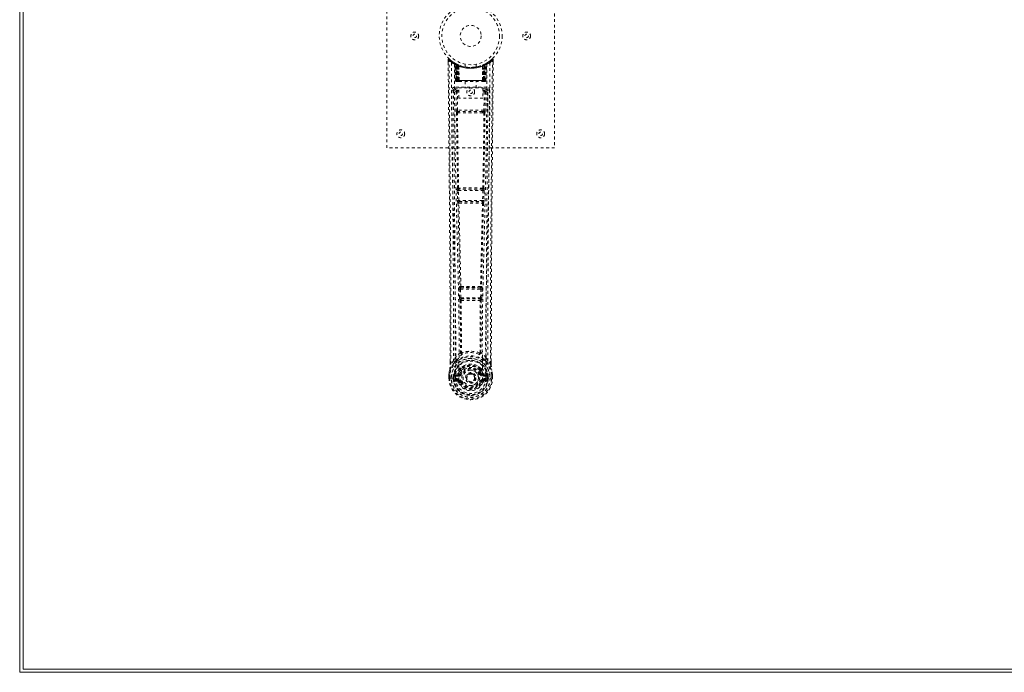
# Model space of a CAD drawing. Header units: inches. Extents: x 28 to 172, y 61 to 120.
# Tile 1 of 8: x 28 to 64, y 61 to 84. Entities that reach past the tile are written whole.
import ezdxf

# ---------------------------------------------------------------- set-up
doc = ezdxf.new("R2010")
doc.units = ezdxf.units.IN
doc.header["$MEASUREMENT"] = 0
doc.linetypes.add('SLD-Dashed', pattern=[0.075, 0.05, -0.025])
doc.linetypes.add('SLD-Solid', pattern=[0])

msp = doc.modelspace()

# ---------------------------------------------------------------- linework, layer by layer
at = {"color": 7, "linetype": 'SLD-Solid', "lineweight": 15}
for p, q in [((28.374, 60.505), (28.374, 120.005)), ((28.492, 119.887), (28.492, 60.623)), ((28.492, 119.887), (28.492, 60.623)), ((28.492, 60.623), (100.124, 60.623)), ((28.492, 60.623), (100.124, 60.623)), ((100.124, 60.505), (28.374, 60.505))]:
    msp.add_line(p, q, dxfattribs=at)
at = {"color": 7, "linetype": 'SLD-Dashed', "lineweight": 0}
for p, q in [((41.492, 79.255), (41.492, 87.255)), ((47.492, 87.255), (47.492, 79.255)), ((43.685, 82.397), (43.686, 82.313)), ((43.715, 82.397), (43.735, 82.419)), ((45.248, 82.419), (45.147, 82.339)), ((45.299, 82.397), (45.269, 82.397)), ((45.298, 82.312), (45.298, 82.397)), ((43.923, 82.282), (43.91, 82.29)), ((43.938, 82.257), (43.924, 82.265)), ((43.945, 81.659), (43.924, 82.265)), ((43.959, 81.659), (43.938, 82.257)), ((44.008, 82.237), (43.941, 82.271)), ((43.957, 82.25), (43.979, 81.656)), ((44.025, 82.211), (43.957, 82.246)), ((43.977, 81.659), (43.957, 82.246)), ((43.984, 82.216), (43.997, 82.242)), ((43.984, 82.216), (43.984, 81.659)), ((43.989, 82.214), (43.984, 82.216)), ((43.989, 82.214), (44.002, 82.24)), ((43.989, 81.659), (43.989, 82.214)), ((43.997, 82.242), (44.002, 82.24)), ((43.997, 82.21), (44.01, 82.236)), ((43.998, 81.659), (43.997, 82.21)), ((44.002, 82.208), (44.014, 82.234)), ((44.002, 82.208), (44.002, 81.659)), ((44.009, 82.236), (44.008, 82.237)), ((44.014, 82.234), (44.01, 82.236)), ((44.016, 82.201), (44.028, 82.228)), ((44.016, 82.201), (44.016, 81.659)), ((44.02, 82.2), (44.031, 82.226)), ((44.02, 81.659), (44.02, 82.2)), ((44.025, 82.211), (44.026, 82.21)), ((44.044, 81.659), (44.025, 82.211)), ((44.026, 82.21), (44.045, 81.659)), ((44.028, 82.228), (44.031, 82.226)), ((44.071, 82.181), (44.069, 82.182)), ((44.074, 81.658), (44.069, 82.182)), ((44.071, 82.181), (44.075, 81.659)), ((44.075, 82.208), (44.072, 82.209)), ((44.292, 82.244), (44.292, 82.148)), ((44.692, 82.148), (44.692, 82.244)), ((44.908, 81.659), (44.912, 82.181)), ((44.912, 82.209), (44.909, 82.208)), ((44.915, 82.182), (44.91, 81.658)), ((44.915, 82.182), (44.912, 82.181)), ((44.938, 81.659), (44.957, 82.21)), ((44.959, 82.211), (44.94, 81.659)), ((44.952, 82.226), (44.964, 82.2)), ((44.956, 82.228), (44.982, 82.24)), ((44.956, 82.228), (44.967, 82.201)), ((44.957, 82.21), (44.959, 82.211)), ((45.027, 82.246), (44.959, 82.211)), ((44.964, 82.2), (44.964, 81.659)), ((44.967, 81.659), (44.967, 82.201)), ((44.974, 82.236), (44.969, 82.234)), ((44.969, 82.234), (44.982, 82.208)), ((44.976, 82.237), (44.974, 82.236)), ((44.974, 82.236), (44.986, 82.21)), ((45.042, 82.271), (44.976, 82.237)), ((44.982, 82.24), (44.987, 82.242)), ((44.982, 82.24), (44.994, 82.214)), ((44.982, 81.659), (44.982, 82.208)), ((44.986, 82.21), (44.986, 81.659)), ((44.987, 82.242), (44.995, 82.247)), ((44.987, 82.242), (44.999, 82.216)), ((44.999, 82.216), (44.994, 82.214)), ((44.994, 82.214), (44.994, 81.659)), ((44.999, 81.659), (44.999, 82.216)), ((45.004, 81.656), (45.026, 82.25)), ((45.006, 81.659), (45.027, 82.246)), ((45.019, 82.24), (45.014, 82.241)), ((45.025, 81.659), (45.046, 82.257)), ((45.038, 81.659), (45.059, 82.265)), ((45.059, 82.265), (45.046, 82.257)), ((45.074, 82.29), (45.06, 82.282)), ((45.138, 82.331), (45.077, 82.294)), ((43.945, 81.659), (43.959, 81.659)), ((43.984, 81.659), (43.945, 81.659)), ((43.959, 81.659), (43.998, 81.659)), ((43.977, 81.659), (44.044, 81.659)), ((44.994, 81.659), (43.989, 81.659)), ((44.002, 81.659), (44.982, 81.659)), ((44.016, 81.659), (44.02, 81.659)), ((44.964, 81.659), (44.02, 81.659)), ((44.045, 81.659), (44.044, 81.659)), ((44.074, 81.658), (44.075, 81.659)), ((44.075, 81.659), (44.908, 81.659)), ((44.908, 81.659), (44.91, 81.658)), ((44.94, 81.659), (44.938, 81.659)), ((44.94, 81.659), (45.006, 81.659)), ((44.964, 81.659), (44.967, 81.659)), ((44.986, 81.659), (45.025, 81.659)), ((45.038, 81.659), (44.999, 81.659)), ((45.025, 81.659), (45.038, 81.659)), ((43.878, 81.333), (43.875, 81.316)), ((43.876, 81.323), (43.875, 81.314)), ((43.875, 81.314), (43.875, 81.312)), ((43.875, 81.312), (43.883, 80.498)), ((43.92, 81.421), (43.92, 81.361)), ((45.063, 81.421), (43.92, 81.421)), ((43.92, 81.361), (44.068, 81.361)), ((43.972, 81.631), (43.976, 81.63)), ((43.977, 81.63), (43.977, 81.63)), ((43.985, 81.63), (43.99, 81.63)), ((43.989, 81.63), (43.998, 81.63)), ((43.998, 81.63), (44.002, 81.63)), ((44.007, 81.63), (44.074, 81.63)), ((44.012, 81.304), (44.012, 81.259)), ((44.068, 81.304), (44.012, 81.304)), ((44.068, 81.398), (44.929, 81.398)), ((44.068, 81.032), (44.068, 81.398)), ((44.076, 81.63), (44.908, 81.63)), ((44.297, 81.63), (44.297, 81.398)), ((44.687, 81.398), (44.687, 81.63)), ((44.91, 81.63), (44.976, 81.63)), ((44.929, 81.398), (44.929, 81.032)), ((44.929, 81.361), (45.063, 81.361)), ((44.929, 81.304), (44.971, 81.304)), ((44.971, 81.304), (44.971, 81.259)), ((44.981, 81.63), (44.985, 81.63)), ((44.985, 81.63), (44.995, 81.63)), ((44.994, 81.63), (44.999, 81.63)), ((44.999, 81.63), (44.999, 81.633)), ((45.006, 81.63), (45.006, 81.63)), ((45.007, 81.63), (45.011, 81.631)), ((45.063, 81.361), (45.063, 81.421)), ((45.101, 80.498), (45.108, 81.312)), ((45.108, 81.316), (45.105, 81.333)), ((45.108, 81.314), (45.108, 81.323)), ((45.108, 81.312), (45.108, 81.314)), ((43.967, 81.259), (43.974, 80.598)), ((43.967, 81.259), (44.012, 81.259)), ((44.068, 81.259), (44.012, 81.259)), ((44.019, 80.599), (44.012, 81.259)), ((44.929, 81.032), (44.068, 81.032)), ((44.929, 81.259), (44.971, 81.259)), ((44.971, 81.259), (44.964, 80.599)), ((45.016, 81.259), (45.009, 80.598)), ((44.964, 80.599), (44.019, 80.599)), ((44.017, 80.509), (44.066, 80.508)), ((44.076, 80.555), (44.028, 80.555)), ((44.908, 80.555), (44.076, 80.555)), ((44.955, 80.555), (44.908, 80.555)), ((44.918, 80.508), (44.966, 80.509)), ((47.492, 79.255), (41.492, 79.255)), ((44.025, 77.82), (44.019, 77.817)), ((44.064, 77.774), (44.069, 77.776)), ((44.92, 77.774), (44.064, 77.774)), ((44.914, 77.776), (44.92, 77.774)), ((44.964, 77.817), (44.959, 77.82)), ((44.012, 77.727), (44.023, 77.375)), ((44.056, 77.729), (44.927, 77.729)), ((44.067, 77.376), (44.056, 77.729)), ((44.927, 77.729), (44.916, 77.376)), ((44.972, 77.727), (44.961, 77.375)), ((44.036, 77.285), (44.036, 77.284)), ((44.916, 77.376), (44.067, 77.376)), ((44.081, 77.331), (44.08, 77.331)), ((44.08, 77.331), (44.903, 77.331)), ((44.903, 77.331), (44.902, 77.331)), ((44.947, 77.284), (44.948, 77.285)), ((44.104, 74.299), (44.091, 74.295)), ((44.136, 74.252), (44.148, 74.256)), ((44.848, 74.252), (44.136, 74.252)), ((44.835, 74.256), (44.848, 74.252)), ((44.879, 74.299), (44.892, 74.295)), ((44.081, 74.205), (44.093, 73.896)), ((44.093, 73.896), (44.096, 73.863)), ((44.126, 74.207), (44.858, 74.207)), ((44.138, 73.898), (44.126, 74.207)), ((44.846, 73.898), (44.138, 73.898)), ((44.858, 74.207), (44.846, 73.898)), ((44.89, 73.896), (44.888, 73.863)), ((44.902, 74.205), (44.89, 73.896)), ((44.112, 73.806), (44.113, 73.806)), ((44.157, 73.853), (44.156, 73.853)), ((44.156, 73.853), (44.827, 73.853)), ((44.827, 73.853), (44.827, 73.853)), ((44.871, 73.806), (44.872, 73.806)), ((43.755, 71.524), (43.755, 71.613)), ((43.756, 71.613), (43.756, 71.524)), ((43.881, 71.64), (43.785, 71.525)), ((43.881, 71.64), (43.94, 71.752)), ((45.043, 71.752), (45.103, 71.64)), ((45.199, 71.525), (45.103, 71.64)), ((45.227, 71.524), (45.227, 71.626)), ((45.228, 71.524), (45.228, 71.625)), ((43.712, 71.024), (43.713, 71.141)), ((43.713, 71.145), (43.713, 71.141)), ((43.714, 71.141), (43.713, 71.023)), ((43.742, 71.141), (43.742, 71.025)), ((43.863, 71.098), (43.863, 71.098)), ((43.863, 71.025), (43.863, 71.098)), ((43.893, 71.097), (43.899, 71.116)), ((43.893, 71.096), (43.893, 71.026)), ((43.899, 71.116), (43.898, 71.103)), ((43.898, 71.103), (43.898, 71.026)), ((43.908, 71.145), (43.905, 71.141)), ((43.908, 71.145), (43.918, 71.155)), ((44.034, 71.177), (43.918, 71.155)), ((43.918, 71.155), (43.918, 71.156)), ((43.918, 71.155), (43.918, 71.155)), ((43.933, 71.122), (44.063, 71.147)), ((43.933, 71.122), (43.933, 71.092)), ((44.063, 71.122), (43.933, 71.122)), ((44.063, 71.092), (43.933, 71.092)), ((44.063, 71.147), (44.063, 71.122)), ((44.063, 71.092), (44.063, 71.122)), ((44.111, 71.177), (44.118, 71.188)), ((44.118, 71.188), (44.145, 71.177)), ((44.12, 71.337), (44.12, 71.315)), ((44.127, 71.365), (44.139, 71.382)), ((44.144, 71.332), (44.143, 71.31)), ((44.838, 71.177), (44.865, 71.188)), ((44.84, 71.31), (44.84, 71.332)), ((44.845, 71.382), (44.856, 71.365)), ((44.863, 71.337), (44.863, 71.315)), ((44.865, 71.188), (44.873, 71.177)), ((44.92, 71.147), (45.05, 71.122)), ((44.92, 71.147), (44.92, 71.122)), ((45.05, 71.122), (44.92, 71.122)), ((44.92, 71.092), (44.92, 71.122)), ((45.05, 71.092), (44.92, 71.092)), ((45.065, 71.155), (44.95, 71.177)), ((45.05, 71.092), (45.05, 71.122)), ((45.065, 71.155), (45.075, 71.145)), ((45.078, 71.141), (45.075, 71.145)), ((45.085, 71.116), (45.085, 71.103)), ((45.09, 71.097), (45.085, 71.116)), ((45.085, 71.103), (45.085, 71.026)), ((45.12, 71.098), (45.09, 71.096)), ((45.091, 71.026), (45.09, 71.096)), ((45.12, 71.098), (45.12, 71.026)), ((45.12, 71.098), (45.12, 71.098)), ((45.242, 71.025), (45.241, 71.141)), ((45.27, 71.023), (45.27, 71.141)), ((45.271, 71.141), (45.271, 71.145)), ((45.271, 71.024), (45.271, 71.141)), ((43.712, 71.024), (43.716, 71.024)), ((43.716, 71.024), (43.769, 71.025)), ((43.769, 71.025), (43.792, 71.025)), ((43.792, 71.025), (43.798, 71.025)), ((43.798, 71.025), (43.948, 71.025)), ((43.863, 71.025), (43.863, 71.025)), ((43.898, 71.026), (43.893, 71.026)), ((43.916, 70.904), (44.035, 70.881)), ((43.946, 70.97), (43.946, 70.94)), ((43.946, 70.97), (44.063, 70.97)), ((44.063, 70.92), (43.946, 70.94)), ((43.946, 70.94), (44.063, 70.94)), ((43.949, 71.025), (43.948, 71.025)), ((44.063, 70.97), (44.063, 70.94)), ((44.063, 70.92), (44.063, 70.94)), ((44.123, 70.876), (44.119, 70.885)), ((44.145, 70.886), (44.123, 70.876)), ((44.335, 71.031), (44.336, 71.047)), ((44.335, 71.023), (44.335, 71.031)), ((44.861, 70.876), (44.838, 70.886)), ((44.865, 70.885), (44.861, 70.876)), ((44.915, 70.854), (44.861, 70.876)), ((44.92, 70.97), (44.92, 70.94)), ((44.92, 70.97), (45.037, 70.97)), ((45.037, 70.94), (44.92, 70.92)), ((44.92, 70.92), (44.92, 70.94)), ((44.92, 70.94), (45.037, 70.94)), ((44.948, 70.881), (45.067, 70.904)), ((45.035, 71.025), (45.185, 71.025)), ((45.037, 70.94), (45.037, 70.97)), ((45.085, 71.026), (45.091, 71.026)), ((45.185, 71.025), (45.191, 71.025)), ((45.191, 71.025), (45.214, 71.025)), ((45.214, 71.025), (45.267, 71.024)), ((45.267, 71.024), (45.271, 71.024))]:
    msp.add_line(p, q, dxfattribs=at)
at = {"color": 7, "linetype": 'SLD-Dashed', "lineweight": 0, "flags": 128}
for points in [[(43.733, 82.417), (43.726, 82.421), (43.718, 82.423), (43.71, 82.424), (43.702, 82.422), (43.695, 82.419), (43.69, 82.414), (43.687, 82.407), (43.685, 82.399)], [(43.755, 71.613), (43.752, 74.241), (43.735, 76.959), (43.711, 79.678), (43.685, 82.397)], [(43.685, 82.397), (43.685, 82.396), (43.687, 82.397), (43.694, 82.397), (43.703, 82.397), (43.709, 82.397), (43.715, 82.397)], [(43.785, 71.525), (43.786, 72.263), (43.785, 73.044), (43.783, 73.867), (43.78, 74.732), (43.775, 75.529), (43.77, 76.358), (43.768, 76.549), (43.767, 76.741), (43.765, 76.935), (43.764, 77.069), (43.763, 77.198), (43.762, 77.334), (43.761, 77.475), (43.757, 77.929), (43.752, 78.433), (43.747, 78.989), (43.744, 79.34), (43.74, 79.712), (43.736, 80.115), (43.733, 80.491), (43.728, 80.981), (43.724, 81.417), (43.72, 81.798), (43.717, 82.125), (43.715, 82.397)], [(45.199, 71.525), (45.197, 72.339), (45.198, 73.188), (45.2, 74.071), (45.204, 74.874), (45.207, 75.391), (45.211, 75.933), (45.215, 76.5), (45.219, 77.063), (45.223, 77.551), (45.229, 78.198), (45.235, 78.886), (45.242, 79.615), (45.249, 80.292), (45.269, 82.397)], [(45.228, 71.625), (45.231, 74.242), (45.248, 76.958), (45.273, 79.68), (45.299, 82.397)], [(45.295, 82.397), (45.294, 82.404), (45.29, 82.412), (45.285, 82.419), (45.279, 82.424), (45.272, 82.426), (45.264, 82.427), (45.257, 82.425), (45.25, 82.421)], [(43.804, 82.303), (43.809, 80.713), (43.828, 79.124), (43.858, 77.537), (43.896, 75.954), (43.926, 74.714), (43.949, 73.479), (43.959, 72.248), (43.949, 71.025)], [(43.913, 82.248), (43.919, 80.661), (43.939, 79.077), (43.972, 77.494), (44.013, 75.915), (44.044, 74.678), (44.069, 73.445), (44.078, 72.217), (44.066, 70.995)], [(43.918, 82.282), (43.924, 82.271), (43.929, 82.258)], [(43.925, 82.271), (43.925, 82.265), (43.925, 82.264)], [(43.955, 82.254), (43.956, 82.248), (43.956, 82.246)], [(43.958, 82.262), (43.964, 82.259), (43.997, 82.242)], [(44.689, 82.148), (44.691, 82.148), (44.673, 82.145), (44.635, 82.139), (44.58, 82.134), (44.516, 82.131), (44.492, 82.13)], [(45.071, 82.248), (45.064, 80.661), (45.044, 79.077), (45.011, 77.494), (44.971, 75.915), (44.939, 74.678), (44.915, 73.445), (44.905, 72.217), (44.917, 70.995)], [(45.18, 82.303), (45.174, 80.713), (45.156, 79.124), (45.125, 77.537), (45.087, 75.954), (45.058, 74.714), (45.034, 73.479), (45.025, 72.248), (45.035, 71.025)], [(43.977, 81.66), (43.978, 81.653), (43.979, 81.651)], [(44.016, 81.659), (44.008, 81.659), (44.001, 81.659), (43.994, 81.659), (43.988, 81.659), (43.983, 81.659), (43.979, 81.659), (43.977, 81.659), (43.977, 81.659)], [(44.045, 81.659), (44.048, 81.649), (44.055, 81.64)], [(44.074, 81.658), (44.059, 81.644), (44.055, 81.64)], [(44.91, 81.658), (44.925, 81.644), (44.928, 81.64)], [(44.928, 81.64), (44.935, 81.649), (44.938, 81.659)], [(45.006, 81.659), (45.006, 81.659), (45.004, 81.659), (45.001, 81.659), (44.996, 81.659), (44.99, 81.659), (44.983, 81.659), (44.975, 81.659), (44.967, 81.659)], [(43.815, 81.315), (43.819, 80.939), (43.823, 80.51), (43.827, 80.041), (43.831, 79.616), (43.833, 79.393), (43.836, 79.171), (43.838, 78.948), (43.84, 78.695), (43.843, 78.44), (43.845, 78.193), (43.85, 77.69), (43.854, 77.222), (43.858, 76.79), (43.861, 76.367), (43.865, 75.877), (43.871, 75.037), (43.876, 74.188), (43.879, 73.311), (43.881, 72.457), (43.881, 71.64)], [(43.875, 81.316), (43.898, 81.287), (43.967, 81.259)], [(43.875, 81.316), (43.906, 78.127), (43.931, 74.939), (43.94, 71.752)], [(44.012, 81.304), (43.943, 81.332), (43.92, 81.361)], [(43.991, 81.63), (43.991, 81.63), (43.992, 81.631), (43.994, 81.631), (43.998, 81.632)], [(44.006, 81.631), (44.007, 81.63), (44.008, 81.63)], [(45.063, 81.361), (45.04, 81.332), (44.971, 81.304)], [(44.985, 81.632), (44.989, 81.631), (44.992, 81.631), (44.993, 81.63), (44.993, 81.63)], [(45.016, 81.259), (45.085, 81.287), (45.106, 81.313)], [(45.043, 71.752), (45.052, 74.939), (45.078, 78.127), (45.108, 81.316)], [(45.103, 71.64), (45.102, 72.381), (45.104, 73.153), (45.107, 73.956), (45.11, 74.722), (45.116, 75.497), (45.121, 76.273), (45.128, 77.029), (45.134, 77.754), (45.141, 78.43), (45.148, 79.186), (45.155, 79.896), (45.162, 80.593), (45.168, 81.315)], [(45.016, 81.259), (45.011, 81.259), (45.001, 81.259), (44.987, 81.259), (44.971, 81.259)], [(44.019, 80.599), (44.004, 80.599), (43.989, 80.599), (43.979, 80.598), (43.974, 80.598)], [(45.009, 80.598), (45.004, 80.598), (44.994, 80.599), (44.98, 80.599), (44.964, 80.599)], [(43.984, 80.51), (44, 79.164), (44.025, 77.82)], [(44.059, 77.817), (44.034, 79.162), (44.017, 80.509)], [(44.918, 80.508), (44.706, 80.508), (44.492, 80.508), (44.277, 80.508), (44.066, 80.508)], [(44.908, 80.555), (44.703, 80.555), (44.497, 80.555), (44.286, 80.555), (44.076, 80.555)], [(44.966, 80.509), (44.95, 79.162), (44.925, 77.817)], [(44.955, 80.555), (44.972, 80.551), (44.983, 80.544)], [(44.999, 80.51), (44.983, 79.164), (44.959, 77.82)], [(44.056, 77.729), (44.048, 77.728), (44.04, 77.728), (44.033, 77.728), (44.026, 77.728), (44.021, 77.728), (44.016, 77.727), (44.013, 77.727), (44.012, 77.727)], [(44.972, 77.727), (44.97, 77.727), (44.967, 77.727), (44.963, 77.728), (44.957, 77.728), (44.95, 77.728), (44.943, 77.728), (44.935, 77.728), (44.927, 77.729)], [(44.067, 77.376), (44.059, 77.376), (44.051, 77.376), (44.044, 77.375), (44.037, 77.375), (44.032, 77.375), (44.027, 77.375), (44.024, 77.375), (44.023, 77.375)], [(44.023, 77.375), (44.024, 77.341), (44.025, 77.339)], [(44.036, 77.284), (44.071, 75.789), (44.104, 74.299)], [(44.14, 74.294), (44.106, 75.786), (44.071, 77.282)], [(44.913, 77.282), (44.877, 75.786), (44.844, 74.294)], [(44.947, 77.284), (44.912, 75.789), (44.879, 74.299)], [(44.961, 77.375), (44.959, 77.375), (44.956, 77.375), (44.952, 77.375), (44.946, 77.375), (44.939, 77.375), (44.932, 77.376), (44.924, 77.376), (44.916, 77.376)], [(44.942, 77.304), (44.944, 77.302), (44.947, 77.284)], [(44.961, 77.375), (44.959, 77.341), (44.959, 77.339)], [(44.126, 74.207), (44.125, 74.215), (44.125, 74.224), (44.127, 74.238), (44.131, 74.248), (44.136, 74.252)], [(44.848, 74.252), (44.853, 74.248), (44.856, 74.238), (44.858, 74.224), (44.858, 74.215), (44.858, 74.207)], [(44.126, 74.207), (44.118, 74.206), (44.11, 74.206), (44.103, 74.206), (44.096, 74.206), (44.091, 74.205), (44.086, 74.205), (44.083, 74.205), (44.081, 74.205)], [(44.138, 73.898), (44.13, 73.898), (44.122, 73.897), (44.115, 73.897), (44.109, 73.897), (44.103, 73.897), (44.098, 73.896), (44.095, 73.896), (44.093, 73.896)], [(44.846, 73.898), (44.845, 73.889), (44.843, 73.881), (44.839, 73.867), (44.833, 73.857), (44.83, 73.854), (44.829, 73.853), (44.827, 73.853)], [(44.89, 73.896), (44.885, 73.896), (44.875, 73.897), (44.861, 73.897), (44.846, 73.898)], [(44.902, 74.205), (44.9, 74.205), (44.897, 74.205), (44.893, 74.205), (44.887, 74.206), (44.881, 74.206), (44.873, 74.206), (44.866, 74.206), (44.858, 74.207)], [(44.113, 73.806), (44.123, 72.874), (44.124, 71.945)], [(44.148, 73.801), (44.159, 72.868), (44.16, 71.939)], [(44.824, 71.939), (44.824, 72.868), (44.835, 73.801)], [(44.871, 73.806), (44.86, 72.874), (44.859, 71.945)], [(44.122, 71.937), (44.024, 71.851), (43.94, 71.752)], [(44.122, 71.937), (44.124, 71.926), (44.128, 71.918), (44.135, 71.911), (44.142, 71.908), (44.15, 71.908), (44.158, 71.912), (44.165, 71.919), (44.17, 71.928)], [(44.16, 71.939), (44.16, 71.937), (44.161, 71.935), (44.163, 71.932), (44.17, 71.928)], [(44.814, 71.928), (44.82, 71.932), (44.823, 71.935), (44.823, 71.937), (44.824, 71.939)], [(44.814, 71.928), (44.819, 71.919), (44.825, 71.912), (44.833, 71.908), (44.841, 71.908), (44.849, 71.911), (44.855, 71.918), (44.859, 71.926), (44.862, 71.937)], [(45.043, 71.752), (44.959, 71.851), (44.862, 71.937)], [(43.923, 71.6), (43.822, 71.477), (43.743, 71.322)], [(43.785, 71.525), (43.779, 71.525), (43.773, 71.525), (43.767, 71.525), (43.762, 71.525), (43.758, 71.524), (43.756, 71.524), (43.755, 71.524), (43.755, 71.524)], [(44.033, 71.703), (44.028, 71.697), (44.018, 71.688)], [(44.264, 71.468), (44.214, 71.442), (44.139, 71.382)], [(44.845, 71.382), (44.769, 71.442), (44.719, 71.468)], [(44.965, 71.688), (44.956, 71.697), (44.95, 71.703)], [(45.06, 71.6), (45.161, 71.477), (45.24, 71.322)], [(45.228, 71.524), (45.229, 71.524), (45.228, 71.524), (45.225, 71.524), (45.222, 71.525), (45.217, 71.525), (45.211, 71.525), (45.205, 71.525), (45.199, 71.525)], [(43.713, 71.141), (43.712, 71.141), (43.713, 71.141), (43.716, 71.141), (43.719, 71.141), (43.724, 71.141), (43.73, 71.141), (43.736, 71.141), (43.742, 71.141)], [(43.743, 71.322), (43.726, 71.244), (43.713, 71.145)], [(43.713, 71.141), (43.725, 71.236), (43.741, 71.311)], [(43.713, 71.145), (43.714, 71.145), (43.716, 71.145), (43.718, 71.144), (43.722, 71.144), (43.726, 71.143), (43.731, 71.143), (43.737, 71.142), (43.742, 71.141)], [(43.743, 71.322), (43.741, 71.317), (43.741, 71.311)], [(43.863, 71.098), (43.874, 71.098), (43.883, 71.097), (43.89, 71.097), (43.893, 71.096)], [(43.893, 71.096), (43.893, 71.097), (43.893, 71.097)], [(43.933, 71.092), (43.915, 71.095), (43.898, 71.103)], [(44.061, 71.199), (44.048, 71.182), (44.034, 71.177)], [(44.12, 71.315), (44.089, 71.264), (44.061, 71.199)], [(44.173, 71.165), (44.167, 71.168), (44.162, 71.17), (44.158, 71.172), (44.153, 71.173), (44.15, 71.175), (44.147, 71.176), (44.146, 71.177), (44.145, 71.177)], [(44.865, 71.188), (44.839, 71.249), (44.811, 71.296)], [(44.811, 71.165), (44.816, 71.168), (44.821, 71.17), (44.826, 71.172), (44.83, 71.173), (44.833, 71.175), (44.836, 71.176), (44.838, 71.177), (44.838, 71.177)], [(44.863, 71.315), (44.894, 71.264), (44.922, 71.199)], [(44.922, 71.199), (44.936, 71.182), (44.95, 71.177)], [(45.085, 71.103), (45.068, 71.095), (45.05, 71.092)], [(45.09, 71.097), (45.09, 71.097), (45.09, 71.096)], [(45.242, 71.311), (45.242, 71.317), (45.24, 71.322)], [(45.271, 71.145), (45.259, 71.234), (45.24, 71.322)], [(45.271, 71.145), (45.27, 71.145), (45.268, 71.145), (45.265, 71.144), (45.261, 71.144), (45.257, 71.143), (45.252, 71.143), (45.247, 71.142), (45.241, 71.141)], [(45.241, 71.141), (45.248, 71.141), (45.254, 71.141), (45.259, 71.141), (45.264, 71.141), (45.268, 71.141), (45.27, 71.141), (45.271, 71.141), (45.271, 71.141)], [(45.271, 71.141), (45.258, 71.236), (45.242, 71.311)], [(43.742, 71.025), (43.735, 71.025), (43.729, 71.025), (43.724, 71.025), (43.719, 71.025), (43.715, 71.025), (43.713, 71.024), (43.712, 71.024), (43.712, 71.024)], [(43.893, 71.026), (43.889, 71.026), (43.883, 71.026), (43.874, 71.025), (43.863, 71.025)], [(43.904, 70.953), (43.923, 70.966), (43.946, 70.97)], [(44.917, 70.995), (44.912, 70.917), (44.889, 70.841), (44.85, 70.772), (44.796, 70.711), (44.731, 70.661), (44.656, 70.625), (44.575, 70.602), (44.492, 70.595), (44.408, 70.602), (44.327, 70.625), (44.253, 70.661), (44.187, 70.711), (44.133, 70.772), (44.094, 70.841), (44.071, 70.917), (44.066, 70.995)], [(44.173, 70.897), (44.167, 70.895), (44.162, 70.893), (44.158, 70.891), (44.153, 70.889), (44.15, 70.888), (44.147, 70.887), (44.146, 70.886), (44.145, 70.886)], [(44.811, 70.897), (44.816, 70.895), (44.821, 70.893), (44.826, 70.891), (44.83, 70.889), (44.833, 70.888), (44.836, 70.887), (44.838, 70.886), (44.838, 70.886)], [(45.037, 70.97), (45.06, 70.966), (45.08, 70.953)], [(45.271, 71.024), (45.272, 71.024), (45.271, 71.024), (45.268, 71.025), (45.264, 71.025), (45.26, 71.025), (45.254, 71.025), (45.248, 71.025), (45.242, 71.025)]]:
    msp.add_lwpolyline(points, dxfattribs=at)
at = {"color": 7, "linetype": 'SLD-Dashed', "lineweight": 0}
for centre, radius in [((44.492, 83.255), 1.125), ((44.492, 83.255), 1.03), ((42.492, 83.255), 0.14), ((44.492, 83.255), 0.375), ((46.492, 83.255), 0.14), ((42.492, 83.255), 0.0625), ((46.492, 83.255), 0.0625), ((44.492, 81.255), 0.141), ((44.492, 81.255), 0.0625), ((41.992, 79.755), 0.14), ((46.992, 79.755), 0.141), ((41.992, 79.755), 0.0625), ((46.992, 79.755), 0.0625), ((44.492, 71.031), 0.7), ((44.492, 71.031), 0.69), ((44.492, 71.031), 0.623), ((44.492, 71.031), 0.32), ((44.492, 71.031), 0.275), ((44.492, 71.031), 0.188), ((44.492, 71.031), 0.157), ((44.492, 71.031), 0.142), ((44.492, 71.031), 0.139), ((44.492, 71.031), 0.138)]:
    msp.add_circle(centre, radius, dxfattribs=at)
for centre, radius, start, end in [((43.715, 82.397), 0.03, 47.8468, 180.5324), ((44.486, 83.29), 1.2, 228.1041, 235.3369), ((44.492, 83.256), 1.158, 227.8714, 312.1369), ((44.487, 83.25), 1.12, 227.896, 235.3619), ((44.496, 83.249), 1.12, 304.6372, 312.1024), ((44.493, 83.295), 1.206, 304.6787, 311.8733), ((45.269, 82.397), 0.03, 359.4691, 132.1527), ((45.213, 82.367), 0.0636, 28.5699, 55.8353), ((43.834, 82.303), 0.03, 55.9273, 179.7366), ((44.477, 83.49), 1.364, 240.4157, 245.5498), ((44.492, 83.255), 1.128, 235.3431, 240.4738), ((43.894, 82.264), 0.03, 1.987, 58.9236), ((44.489, 83.251), 1.122, 238.926, 239.8098), ((43.875, 82.228), 0.0707, 31.4535, 58.898), ((43.954, 82.235), 0.0429, 114.1718, 162.9885), ((44.492, 83.287), 1.19, 240.88, 299.12), ((43.908, 82.256), 0.0299, 1.9086, 59.6926), ((44.407, 83.108), 0.958, 239.617, 242.5243), ((44.502, 83.277), 1.154, 239.9253, 243.9574), ((44.482, 82.89), 0.837, 228.2592, 233.5251), ((44.492, 83.255), 1.127, 240.4733, 299.5267), ((44.467, 82.867), 0.808, 229.0813, 234.4631), ((43.926, 82.245), 0.03, 16.8579, 61.2606), ((43.927, 82.245), 0.0299, 1.8058, 60.7498), ((44.492, 83.255), 1.128, 240.7814, 245.7082), ((44.472, 82.868), 0.808, 230.3513, 235.6314), ((44.492, 83.254), 1.155, 244.2143, 295.7857), ((44.492, 83.254), 1.155, 244.9104, 295.0896), ((43.995, 82.21), 0.0297, 1.4869, 64.4725), ((43.996, 82.21), 0.0297, 1.4764, 64.5493), ((44.492, 83.254), 1.155, 245.8865, 294.1135), ((44.448, 82.807), 0.731, 234.752, 238.7711), ((44.042, 82.199), 0.0311, 328.3265, 19.6448), ((44.041, 82.199), 0.0345, 328.961, 15.1624), ((44.492, 83.219), 1.12, 247.9255, 292.0745), ((44.942, 82.199), 0.0345, 164.8343, 211.0472), ((44.941, 82.199), 0.031, 160.2213, 211.6888), ((44.535, 82.808), 0.732, 301.2376, 305.245), ((44.601, 83.019), 0.867, 293.5561, 295.4851), ((45.011, 82.134), 0.109, 91.2455, 120.4827), ((44.987, 82.21), 0.0297, 115.4507, 178.5236), ((44.989, 82.21), 0.0297, 115.5317, 178.5198), ((44.507, 82.874), 0.815, 304.3902, 309.6271), ((44.518, 82.866), 0.806, 305.5304, 310.9242), ((45.043, 82.115), 0.137, 89.4091, 113.5135), ((44.499, 82.893), 0.841, 306.4857, 311.73), ((45.057, 82.245), 0.0299, 119.2521, 178.1963), ((44.638, 83.002), 0.835, 298.7923, 300.3515), ((45.075, 82.256), 0.0299, 120.3046, 178.0941), ((44.492, 83.255), 1.127, 299.5262, 304.6575), ((45.03, 82.235), 0.0429, 17.014, 65.8226), ((45.089, 82.264), 0.03, 121.0769, 178.0166), ((44.506, 83.489), 1.364, 294.449, 299.5855), ((45.15, 82.303), 0.03, 0.26, 124.0772), ((43.975, 81.66), 0.03, 181.9942, 269.9952), ((43.977, 81.661), 0.0305, 182.3656, 249.368), ((43.989, 81.66), 0.03, 181.9918, 246.5565), ((43.989, 81.662), 0.0315, 237.9465, 270.6818), ((44.007, 81.66), 0.03, 181.9327, 269.9355), ((44.824, 81.656), 0.839, 179.7896, 181.6167), ((44.4, 81.652), 0.411, 179.0113, 183.0503), ((44.423, 81.652), 0.425, 179.0509, 182.9551), ((44.423, 81.652), 0.422, 179.0353, 182.9706), ((44.459, 81.652), 0.443, 179.0881, 182.8343), ((44.462, 81.652), 0.442, 179.0835, 182.8389), ((44.074, 81.66), 0.0299, 181.7963, 269.8152), ((44.076, 81.657), 0.0265, 218.3641, 269.3872), ((44.907, 81.657), 0.0266, 270.7929, 321.4532), ((44.91, 81.66), 0.0299, 270.187, 358.2037), ((44.521, 81.652), 0.442, 357.1675, 0.9195), ((44.972, 81.665), 0.0353, 261.8119, 350.6775), ((44.523, 81.652), 0.444, 357.1735, 0.9088), ((44.976, 81.66), 0.03, 270.0632, 358.0686), ((44.559, 81.652), 0.422, 357.0374, 0.9659), ((44.137, 81.656), 0.849, 358.4156, 0.2233), ((44.585, 81.652), 0.409, 356.9328, 0.987), ((44.994, 81.662), 0.0315, 269.3054, 302.376), ((44.995, 81.66), 0.03, 293.4982, 358.0189), ((45.008, 81.66), 0.03, 270.0049, 358.0035), ((45.007, 81.661), 0.0305, 290.7082, 357.6487), ((43.92, 81.317), 0.105, 89.9135, 180.6402), ((43.857, 78.455), 2.86, 89.64, 90.8418), ((43.92, 81.316), 0.045, 90.0232, 157.9893), ((44.013, 81.259), 0.0451, 90.4258, 180.3611), ((44.004, 81.521), 0.113, 100.0702, 103.9932), ((44.971, 81.259), 0.0451, 359.6159, 89.5735), ((44.978, 81.516), 0.118, 75.8771, 79.5851), ((45.064, 81.317), 0.105, 359.3638, 90.0825), ((45.063, 81.316), 0.045, 22.0118, 89.9772), ((45.126, 78.44), 2.875, 89.1624, 90.358), ((44.263, 80.585), 0.289, 177.3516, 195.0233), ((44.096, 80.592), 0.0773, 174.5343, 208.3881), ((44.887, 80.592), 0.0773, 331.6254, 5.4599), ((44.72, 80.585), 0.289, 344.9829, 2.6453), ((44.03, 80.509), 0.0456, 91.9252, 179.0017), ((44.01, 80.766), 0.258, 264.221, 271.5602), ((44.092, 80.515), 0.075, 148.0117, 184.7998), ((44.13, 80.519), 0.0652, 146.4285, 189.4446), ((44.853, 80.519), 0.0652, 350.5383, 33.553), ((44.891, 80.515), 0.0757, 355.3513, 31.8386), ((44.973, 80.767), 0.258, 268.4469, 275.7757), ((44.961, 80.512), 0.0384, 357.0736, 55.3711), ((44.232, 77.755), 0.222, 163.6426, 187.1187), ((44.064, 77.819), 0.0451, 181.9441, 269.4404), ((44.07, 77.821), 0.0451, 181.9691, 269.4236), ((44.051, 77.953), 0.136, 258.8585, 273.2839), ((44.115, 77.742), 0.0601, 148.6009, 193.1019), ((44.115, 77.81), 0.057, 172.6146, 216.484), ((44.492, 41.684), 36.136, 89.3136, 90.6865), ((44.492, 44.753), 33.026, 89.2675, 90.7325), ((44.913, 77.821), 0.0451, 270.5802, 358.0301), ((44.868, 77.81), 0.0567, 323.3852, 7.52), ((44.919, 77.819), 0.0451, 270.5596, 358.0559), ((44.868, 77.742), 0.0601, 346.9001, 31.4001), ((44.932, 77.953), 0.136, 266.7422, 281.1117), ((44.752, 77.755), 0.222, 352.882, 16.3582), ((44.142, 77.335), 0.118, 177.994, 205.359), ((44.082, 77.286), 0.0451, 90.6367, 181.6266), ((44.081, 77.286), 0.0451, 90.634, 181.6235), ((44.063, 77.405), 0.123, 257.6584, 273.6584), ((44.129, 77.37), 0.0626, 174.4859, 218.4564), ((44.139, 77.293), 0.0697, 146.9324, 189.0867), ((44.492, 110.855), 33.576, 269.2814, 270.7186), ((44.492, 110.679), 33.351, 269.2944, 270.7056), ((44.903, 77.288), 0.0433, 22.7771, 90.2187), ((44.844, 77.293), 0.0697, 350.9165, 33.0644), ((44.854, 77.37), 0.0626, 321.5445, 5.5159), ((44.902, 77.286), 0.0451, 358.3757, 89.3654), ((44.921, 77.407), 0.125, 266.4439, 282.2393), ((44.841, 77.335), 0.118, 334.6419, 2.0186), ((44.244, 74.232), 0.165, 157.6312, 189.4084), ((44.136, 74.297), 0.0451, 182.4887, 269.1349), ((44.149, 74.301), 0.0451, 182.6019, 269.1039), ((44.133, 74.386), 0.092, 251.4689, 273.9868), ((44.201, 74.288), 0.0612, 173.9377, 211.5389), ((44.492, 37.268), 37.028, 89.4553, 90.5445), ((44.492, 41.364), 32.893, 89.4021, 90.5979), ((44.834, 74.301), 0.0451, 270.8953, 357.4004), ((44.783, 74.288), 0.0607, 328.3045, 6.2223), ((44.85, 74.386), 0.0918, 266.02, 288.5484), ((44.847, 74.297), 0.0451, 270.8642, 357.5107), ((44.739, 74.232), 0.165, 350.5942, 22.3662), ((44.196, 73.896), 0.0588, 177.8404, 226.6316), ((44.189, 73.859), 0.0933, 177.5406, 214.127), ((44.157, 73.808), 0.0451, 91.0418, 182.1411), ((44.158, 73.808), 0.0451, 91.0454, 182.1491), ((44.142, 73.889), 0.088, 250.2499, 273.952), ((44.235, 73.813), 0.0873, 153.1885, 188.1897), ((44.492, 106.535), 32.736, 269.3991, 270.6007), ((44.492, 107.221), 33.37, 269.4251, 270.5749), ((44.826, 73.808), 0.0451, 357.8513, 88.9541), ((44.749, 73.813), 0.0873, 351.8103, 26.8115), ((44.827, 73.808), 0.0451, 357.8581, 88.9575), ((44.841, 73.89), 0.0889, 266.1793, 289.6231), ((44.794, 73.859), 0.0933, 325.8707, 2.4629), ((44.492, 71.031), 0.787, 8.3239, 171.6761), ((44.492, 71.031), 0.758, 8.324, 171.676), ((44.76, 71.194), 0.888, 129.1314, 144.9697), ((44.11, 71.945), 0.0143, 327.5511, 3.3602), ((44.183, 71.941), 0.0608, 183.6675, 286.5447), ((44.156, 72.018), 0.0795, 246.0495, 272.5068), ((44.492, 71.018), 0.965, 70.5268, 109.4744), ((44.246, 71.946), 0.0786, 193.3304, 233.7366), ((44.492, 71.09), 0.844, 69.7726, 110.2274), ((44.801, 71.941), 0.0608, 253.4558, 356.332), ((44.737, 71.946), 0.0786, 306.2627, 346.6724), ((44.223, 71.194), 0.887, 35.0295, 50.8698), ((44.827, 72.018), 0.0795, 267.4938, 293.9493), ((44.874, 71.945), 0.0143, 176.6398, 212.4489), ((42.554, 71.495), 1.202, 351.1861, 1.3425), ((40.162, 72.164), 3.679, 346.7634, 349.9883), ((44.492, 71.031), 0.632, 6.0642, 173.9358), ((44.343, 72.088), 0.643, 224.0855, 229.2604), ((44.492, 71.031), 0.602, 6.2697, 173.7303), ((45.468, 70.025), 2.206, 131.0598, 134.4293), ((44.001, 71.755), 0.0608, 182.384, 301.9673), ((44.492, 71.02), 0.453, 39.7481, 140.2511), ((44.492, 70.994), 0.494, 46.972, 133.028), ((44.492, 71.038), 0.411, 39.0115, 140.9885), ((44.492, 71.05), 0.476, 61.4721, 118.5267), ((44.982, 71.755), 0.0608, 238.0288, 357.6204), ((43.517, 70.026), 2.205, 45.57, 48.9416), ((44.64, 72.088), 0.643, 310.7389, 315.9134), ((48.82, 72.164), 3.678, 190.0112, 193.2371), ((46.43, 71.495), 1.202, 178.6563, 188.8144), ((44.013, 71.101), 0.115, 159.682, 172.3024), ((43.933, 71.153), 0.0306, 203.8356, 270.957), ((44.355, 70.941), 0.491, 116.1268, 155.5129), ((44.299, 70.935), 0.44, 113.9353, 149.9018), ((44.063, 71.177), 0.0299, 180.9992, 268.9504), ((44.092, 71.205), 0.031, 190.1704, 328.1942), ((44.061, 71.204), 0.0565, 271.9619, 331.5594), ((44.063, 71.211), 0.089, 270, 337.226), ((44.063, 71.211), 0.119, 269.9993, 337.2263), ((44.557, 71.035), 0.465, 145.8378, 160.7947), ((44.165, 71.341), 0.0444, 147.3962, 184.9986), ((44.142, 71.382), 0.0506, 244.3306, 271.742), ((44.15, 71.318), 0.0305, 185.634, 316.064), ((44.142, 71.36), 0.0505, 244.2325, 271.7432), ((44.179, 71.387), 0.0404, 187.2949, 232.7897), ((44.172, 71.334), 0.0371, 220.1724, 270.7226), ((44.176, 71.331), 0.0326, 132.1606, 178.3603), ((44.492, 71.031), 0.376, 22.774, 157.226), ((44.492, 71.031), 0.346, 22.7742, 157.2258), ((44.492, 71.031), 0.275, 89.9998, 270.0002), ((44.492, 71.031), 0.157, 65.1542, 110.0596), ((44.492, 71.031), 0.275, 269.9998, 90.0002), ((44.833, 71.318), 0.0305, 223.9307, 354.372), ((44.812, 71.334), 0.0371, 269.2779, 319.8271), ((44.92, 71.211), 0.119, 202.7734, 270.0011), ((44.804, 71.387), 0.0404, 307.2316, 352.6838), ((44.807, 71.331), 0.0326, 1.6465, 47.8278), ((44.92, 71.211), 0.089, 202.774, 270), ((44.841, 71.382), 0.0506, 268.2483, 295.6889), ((44.841, 71.36), 0.0505, 268.2833, 295.7422), ((44.624, 70.936), 0.497, 24.8146, 63.6297), ((44.819, 71.341), 0.0444, 355.0078, 32.6963), ((44.685, 70.935), 0.439, 30.0685, 66.0865), ((44.892, 71.205), 0.031, 211.5929, 350.0514), ((44.922, 71.204), 0.0567, 208.2311, 267.9772), ((44.92, 71.177), 0.0299, 271.049, 359.0036), ((45.051, 71.153), 0.0306, 269.0421, 336.1653), ((45.001, 71.108), 0.0844, 5.407, 22.6138), ((45.241, 71.141), 0.03, 0.2178, 5.2738), ((44.492, 71.031), 0.78, 180, 359.4852), ((44.492, 71.031), 0.78, 180.5288, 359.4712), ((44.492, 71.031), 0.75, 180.4561, 359.5439), ((44.492, 71.031), 0.629, 180.5444, 359.4556), ((44.492, 71.031), 0.599, 180.5443, 359.4557), ((44.492, 71.031), 0.593, 180.5524, 187.6091), ((44.108, 70.98), 0.206, 187.6591, 201.6573), ((43.945, 70.91), 0.0299, 88.05, 192.1077), ((44.492, 71.019), 0.543, 179.366, 0.634), ((44.067, 71.244), 0.249, 241.7068, 269.8603), ((44.064, 70.89), 0.0301, 91.4587, 197.616), ((44.026, 70.836), 0.0455, 22.5308, 78.6487), ((44.063, 70.851), 0.119, 22.7737, 90.0007), ((44.063, 70.851), 0.089, 22.774, 90), ((44.057, 70.849), 0.0714, 30.3158, 85.2456), ((44.641, 69.565), 1.41, 111.5688, 113.9798), ((44.492, 71.031), 0.459, 202.774, 337.226), ((44.492, 71.031), 0.4, 202.774, 337.226), ((44.492, 71.031), 0.376, 202.774, 337.226), ((44.492, 71.031), 0.346, 202.7742, 337.2258), ((44.92, 70.851), 0.119, 89.9989, 157.2266), ((44.92, 70.851), 0.089, 90, 157.226), ((44.926, 70.849), 0.0715, 94.7835, 149.7589), ((44.957, 70.836), 0.0455, 101.353, 157.4676), ((44.918, 71.236), 0.242, 269.7367, 298.8241), ((44.92, 70.89), 0.0301, 342.3516, 88.5714), ((45.038, 70.91), 0.0299, 347.8939, 91.9483), ((44.876, 70.98), 0.206, 338.3439, 352.3385), ((44.492, 71.031), 0.593, 352.3909, 359.4476), ((45.097, 70.152), 0.874, 88.4841, 90.4271)]:
    msp.add_arc(centre, radius, start, end, dxfattribs=at)

doc.saveas('drawing.dxf')
